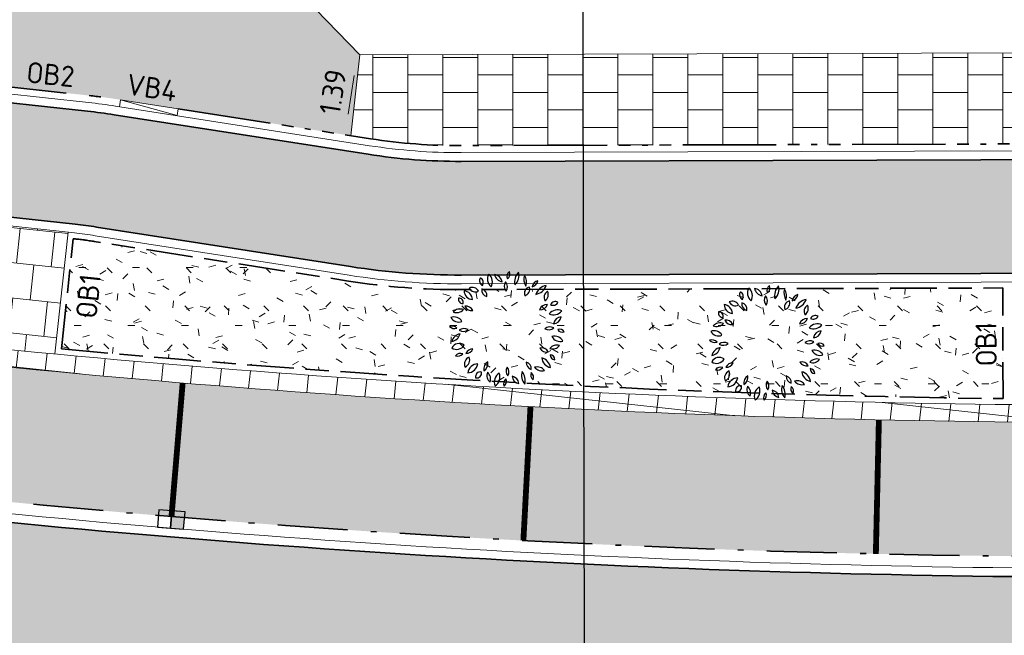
# Model space of a CAD drawing. Header units: metres. Extents: x 196651 to 397723, y 354703 to 710691.
# Tile 189 of 256: x 197976 to 197993, y 356130 to 356140. Entities that reach past the tile are written whole.
import ezdxf
from ezdxf.enums import TextEntityAlignment as Align

# ---------------------------------------------------------------- set-up
doc = ezdxf.new("R2010")
doc.units = ezdxf.units.M
doc.header["$MEASUREMENT"] = 0
for name, pattern in [('VH-GELEIDEBAND_70X200', [20, 12, -4, 0, -4]), ('VH-OPSLUITBAND_100X200', [16, 8, -2, 4, -2]), ('VH-OPSLUITBAND_120X250', [26, 16, -4, 2, -4]), ('VH-RIJWIELPADBAND_410X225', [28, 16, -2, 2, -2, 0, -2, 2, -2]), ('VW-1-1_STREEP', [2, 1, -1])]:
    doc.linetypes.add(name, pattern=pattern)
for name, color, linetype in [('N-WE-GR-BOOM', 96, 'Continuous'), ('N-WE-RI-HWA_KOLK_GELEIDEBAND-S', 130, 'Continuous'), ('N-WE-VW-MARKERING_PARKEERVAKSCHEIDING-G', 7, 'VW-1-1_STREEP')]:
    doc.layers.add(name, color=color, linetype=linetype)
for name, color, linetype, lineweight in [('N-WE-GR-GRAS_BERM-A', 86, 'Continuous', 5), ('N-WE-VH-GOOT_TEGEL-G', 170, 'Continuous', 35), ('N-WE-VH-KANTOPSLUITING_GELEIDEBAND_70X200-G', 6, 'VH-GELEIDEBAND_70X200', 35), ('N-WE-VH-KANTOPSLUITING_OPSLUITBAND_100X200-G', 5, 'VH-OPSLUITBAND_100X200', 35), ('N-WE-VH-KANTOPSLUITING_OPSLUITBAND_120X250-G', 5, 'VH-OPSLUITBAND_120X250', 35), ('N-WE-VH-KANTOPSLUITING_RIJWIELPADBAND_410X250-G', 5, 'VH-RIJWIELPADBAND_410X225', 35), ('N-WE-VH-KANTOPSLUITING_TEKST-T', 7, 'VH-OPSLUITBAND_100X200', 35), ('N-WE-VH-KANTVERHARDING-G', 1, 'Continuous', 5), ('N-WE-VH-VERHARDING_ASFALT_DEKLAAG-G_ZWART', 252, 'Continuous', 5), ('N-WE-VH-VERHARDING_TEGEL-400X400X45-A', 252, 'Continuous', 18), ('N-WE-VH-VERHARDING_TEGEL-A', 252, 'Continuous', 5), ('X-XX-AL-AANPIJLING-M', 7, 'Continuous', 18), ('X-XX-AL-VERWIJZING_DOORSNEDE-200-S', 3, 'Continuous', 25)]:
    doc.layers.add(name, color=color, linetype=linetype, lineweight=lineweight)
doc.layers.add('N-WE-VH-VERHARDING_ASFALT_DEKLAAG-G_ROOD', color=7, linetype='Continuous', lineweight=5, true_color=0xbf4040)
doc.layers.add('N-WE-VH-VERHARDING_BETONSTRAATSTEEN-PARKEREN_A', color=7, linetype='Continuous', lineweight=5, true_color=0x3a3a3a)
doc.styles.add('ATT', font='romans.shx')
doc.styles.add('NLCS-ISO', font='NLCS-ISO.ttf')
doc.styles.add('NLCS-ISO-M200-T18', font='NLCS-ISO.ttf')
doc.dimstyles.new('NLCS-M200-T18-PIJL', dxfattribs={"dimscale": 0.2, "dimtxt": 1.799999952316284, "dimasz": 1.8, "dimexe": 2, "dimexo": 2, "dimgap": 0.7, "dimtad": 1, "dimzin": 0, "dimdsep": 46, "dimtxsty": 'NLCS-ISO-M200-T18', "dimcen": 0, "dimdle": 2, "dimse1": 1, "dimse2": 1, "dimclrd": 256, "dimclre": 256, "dimclrt": 256, "dimadec": 1, "dimazin": 0, "dimtfac": 1, "dimtofl": 0, "dimtmove": 1, "dimatfit": 0, "dimfxl": 2, "dimfxlon": 1, "dimtfillclr": 254, "dimtolj": 1, "dimtzin": 0, "dimlwd": 18, "dimlwe": 18, "dimarcsym": 0})
pattern_1 = [(0, (0, 0), (1, 1), [0.12, -0.8]), (45, (0.4, 0.2), (-0.1131370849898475, 1.866761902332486), [0.12, -0.8]), (29.99999999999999, (0.08, 0.12), (0.2274613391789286, 1.286025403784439), [0.12, -0.8]), (15, (0.32, 0.48), (0.3856270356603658, 0.7244941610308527), [0.12, -0.8]), (135, (0.16, 2), (-0.02828427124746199, -0.6505382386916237), [0.12, -0.8]), (150, (1.2, 0.4), (0.2156921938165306, -0.5864101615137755), [0.12, -0.8]), (165, (0.24, 0.04), (0.1434520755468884, -0.7010146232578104), [0.12, -0.8]), (85, (0.4, 0.4), (-0.872677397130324, 1.040016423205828), [0.12, -0.8]), (99.99999999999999, (0, 0), (-1.112117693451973, 0.7787131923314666), [0.12, -0.7999999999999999])]

# ---------------------------------------------------------------- blocks, each defined once
blk = doc.blocks.new('TEKST TB')
at = {"style": 'NLCS-ISO'}
blk.add_attdef('TEKST_TROTTOIRBANDEN', text='', height=0.36, rotation=0.340705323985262, dxfattribs=at).set_placement((0, 0), align=Align.BOTTOM_CENTER)
blk = doc.blocks.new('N-SRI-HWA-KOLK_RWS-SO')
at = {"ltscale": 0.1}
blk.add_hatch(color=256, dxfattribs=at).paths.add_polyline_path([(0, -0.7499999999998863), (1.124999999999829, -0.7499999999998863), (1.124999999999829, 0.7499999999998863), (0, 0.7499999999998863)])
blk.add_line((0, -0.7499999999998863), (0, 0.7499999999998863), dxfattribs=at)
at = {"flags": 128}
blk.add_lwpolyline([(-1.125000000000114, -0.7499999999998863), (1.124999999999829, -0.7499999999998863), (1.124999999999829, 0.7499999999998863), (-1.125000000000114, 0.7499999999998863)], close=True, dxfattribs=at)
at = {"ltscale": 0.1, "flags": 128}
blk.add_lwpolyline([(0, -0.7499999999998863), (1.124999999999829, -0.7499999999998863), (1.124999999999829, 0.7499999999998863), (0, 0.7499999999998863)], close=True, dxfattribs=at)
blk = doc.blocks.new('12PPLT06')
at = {"color": 0, "linetype": 'ByBlock'}
for centre, radius, start, end in [((-0.1922265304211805, 0.4144898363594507), 0.04510308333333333, 146.815069, 244.019343), ((-0.2497319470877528, 0.3986316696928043), 0.04510308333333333, 326.815069, 64.019343), ((-0.0861073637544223, 0.4282650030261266), 0.08348141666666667, 149.473723, 231.758585), ((-0.209690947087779, 0.4051008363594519), 0.08348141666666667, 329.473723, 51.758585), ((-0.02870544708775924, 0.4858358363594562), 0.08172058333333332, 192.305955, 259.684897), ((-0.1231813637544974, 0.388018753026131), 0.08172058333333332, 12.305955, 79.68489699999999), ((0.05000580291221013, 0.4504235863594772), 0.05243733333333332, 125.409332, 202.710088), ((-0.02874894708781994, 0.4729173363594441), 0.05243733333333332, 305.409332, 22.710088), ((0.1770898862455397, 0.4065607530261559), 0.1137750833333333, 133.811686, 194.307734), ((-0.01192153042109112, 0.4605457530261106), 0.1137750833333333, 313.811686, 14.307734), ((0.2574144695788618, 0.4291249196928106), 0.1143496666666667, 163.464229, 212.790564), ((0.05166538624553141, 0.3997421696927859), 0.1143496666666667, 343.464229, 32.790564), ((-0.2982741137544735, 0.2994408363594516), 0.05821033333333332, 25.453651, 116.685197), ((-0.2718556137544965, 0.3764686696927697), 0.05821033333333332, 205.453651, 296.6851970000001), ((-0.1618326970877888, 0.3338885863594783), 0.05570899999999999, 168.806602, 257.639098), ((-0.2284075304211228, 0.2902852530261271), 0.05570899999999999, 348.806602, 77.639098), ((0.04061563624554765, 0.3678615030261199), 0.06638033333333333, 145.524785, 220.832734), ((-0.06433119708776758, 0.3620330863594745), 0.06638033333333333, 325.524785, 40.83273399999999), ((0.2042821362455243, 0.3047935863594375), 0.05733175, 103.891386, 198.903947), ((0.1362783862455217, 0.3418740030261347), 0.05733175, 283.891386, 18.903947), ((0.2788443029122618, 0.3492606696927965), 0.0671975, 104.100357, 168.465016), ((0.1966333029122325, 0.4278707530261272), 0.0671975, 284.100357, 348.465016), ((0.3554936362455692, 0.2580414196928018), 0.1178019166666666, 100.300505, 160.447649), ((0.2234203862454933, 0.4133692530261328), 0.1178019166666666, 280.300505, 340.447649), ((-0.3812560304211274, 0.2554981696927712), 0.03687258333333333, 163.493346, 274.469734), ((-0.4137354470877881, 0.2292142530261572), 0.03687258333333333, 343.493346, 94.469734), ((-0.2877341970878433, 0.3336924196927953), 0.081791, 183.318929, 263.190365), ((-0.3790860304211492, 0.2477432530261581), 0.081791, 3.318929, 83.19036499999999), ((0.3801633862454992, 0.2704886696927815), 0.06404974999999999, 122.581735, 207.179988), ((0.2886953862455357, 0.2952014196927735), 0.06404974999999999, 302.581735, 27.17998800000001), ((-0.4032495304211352, 0.08753425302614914), 0.08471958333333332, 69.720138, 135.64891), ((-0.3534903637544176, 0.1337669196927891), 0.06314383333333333, 22.572306, 98.33354299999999), ((-0.3043353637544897, 0.2204817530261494), 0.06314383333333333, 202.572306, 278.3335430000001), ((0.3410773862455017, 0.143559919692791), 0.06633966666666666, 86.02821899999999, 161.369762), ((0.2828089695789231, 0.230933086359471), 0.06633966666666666, 266.028219, 341.369762), ((0.4133008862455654, 0.1913606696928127), 0.04460749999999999, 59.98145400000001, 155.66759), ((0.3949721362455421, 0.248364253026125), 0.04460749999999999, 239.981454, 335.66759), ((-0.415484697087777, 0.1406452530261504), 0.07996766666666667, 210.948236, 290.578394), ((-0.4559597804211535, 0.02465575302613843), 0.07996766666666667, 30.948236, 110.578394), ((-0.4344656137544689, 0.226225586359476), 0.08471958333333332, 249.720138, 315.64891), ((0.3983755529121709, 0.2140967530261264), 0.09187275, 244.7352629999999, 320.578115), ((0.4301350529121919, 0.07267058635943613), 0.09187275, 64.735263, 140.578115), ((0.4628914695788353, 0.03809850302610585), 0.06592175, 90.25287399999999, 173.522083), ((0.3970997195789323, 0.1114569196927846), 0.06592175, 270.252874, 353.5220830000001), ((-0.450188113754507, 0.06701016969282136), 0.06300191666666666, 224.25765, 288.592661), ((-0.4752231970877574, -0.03667174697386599), 0.06300191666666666, 44.25764999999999, 108.592661), ((-0.3678316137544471, -0.06481383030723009), 0.06992266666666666, 60.509485, 129.29199), ((0.3567975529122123, 0.05846016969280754), 0.06502333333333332, 238.874764, 311.213524), ((0.3660280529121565, -0.0461168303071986), 0.06502333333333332, 58.874764, 131.213524), ((-0.3856936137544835, -0.1306236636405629), 0.09234183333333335, 100.876159, 165.447913), ((-0.4924966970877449, -0.01673874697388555), 0.09234183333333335, 280.876159, 345.447913), ((-0.3776902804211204, 0.05016466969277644), 0.06992266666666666, 240.509485, 309.29199), ((0.454932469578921, -0.02499216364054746), 0.08137058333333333, 209.195197, 286.718901), ((0.4073073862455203, -0.1426145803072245), 0.08137058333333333, 29.195197, 106.718901), ((0.4502331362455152, -0.04529299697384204), 0.04464991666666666, 28.19813599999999, 112.191787), ((0.4727193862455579, 0.01714758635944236), 0.04464991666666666, 208.198136, 292.191787), ((-0.4332910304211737, -0.1017925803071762), 0.07279833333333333, 234.974463, 331.379225), ((-0.411169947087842, -0.1962779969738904), 0.07279833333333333, 54.97446299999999, 151.379225), ((0.2959620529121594, -0.2261938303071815), 0.06442966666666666, 28.807165, 103.91988), ((0.336918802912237, -0.1326099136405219), 0.06442966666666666, 208.807165, 283.91988), ((0.4250529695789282, -0.2125242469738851), 0.07530733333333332, 71.371166, 141.75354), ((0.3899658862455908, -0.09454383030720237), 0.07530733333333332, 251.371166, 321.75354), ((-0.3988381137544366, -0.2663327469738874), 0.05835274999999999, 71.81924599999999, 140.08176), ((-0.425385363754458, -0.1734484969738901), 0.05835274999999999, 251.819246, 320.08176), ((-0.300776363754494, -0.2997434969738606), 0.06498733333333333, 113.475292, 203.45596), ((-0.3862814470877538, -0.2660029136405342), 0.06498733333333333, 293.475292, 23.45596), ((-0.2960180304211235, -0.2328259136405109), 0.06249758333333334, 87.172434, 157.236469), ((-0.3505646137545, -0.1462222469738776), 0.06249758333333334, 267.172434, 337.236469), ((0.3923588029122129, -0.2358448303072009), 0.0967875, 186.548686, 256.891132), ((0.2742512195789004, -0.3411484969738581), 0.0967875, 6.548686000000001, 76.891132), ((0.410380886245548, -0.2204391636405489), 0.04222583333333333, 179.255722, 267.628659), ((0.3664114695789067, -0.2620803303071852), 0.04222583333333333, 359.255722, 87.628659), ((-0.3404386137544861, -0.286296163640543), 0.08883749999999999, 271.632764, 352.026789), ((-0.2499286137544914, -0.3874203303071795), 0.08883749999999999, 91.63276400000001, 172.026789), ((-0.1213639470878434, -0.3477423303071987), 0.07992766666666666, 122.887314, 186.725334), ((-0.244141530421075, -0.289984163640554), 0.07992766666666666, 302.887314, 6.725333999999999), ((0.05309013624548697, -0.3604013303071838), 0.06279416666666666, 148.787661, 221.5977109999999), ((-0.04757369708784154, -0.3695494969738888), 0.06279416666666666, 328.787661, 41.597711), ((0.2217668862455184, -0.2893535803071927), 0.05859191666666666, 173.649981, 254.6514450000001), ((0.1480257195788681, -0.3393753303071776), 0.05859191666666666, 353.649981, 74.65144500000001), ((0.2983952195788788, -0.2774710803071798), 0.08059875, 218.696214, 286.241545), ((0.2580326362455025, -0.405242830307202), 0.08059875, 38.69621400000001, 106.241545), ((-0.2305322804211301, -0.4082693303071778), 0.04104691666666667, 76.54190600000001, 193.477426), ((-0.2608957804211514, -0.3779159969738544), 0.04104691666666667, 256.541906, 13.477426), ((-0.09836994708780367, -0.3976454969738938), 0.07587533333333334, 159.116987, 230.360624), ((-0.2176659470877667, -0.4290285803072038), 0.07587533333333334, 339.116987, 50.360624), ((-0.01992978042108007, -0.4540436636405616), 0.09055483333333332, 122.116989, 201.727527), ((-0.152194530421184, -0.4108697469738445), 0.09055483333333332, 302.116989, 21.727527), ((0.1123076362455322, -0.397803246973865), 0.07050225, 185.31956, 260.418968), ((0.03037446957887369, -0.4738584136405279), 0.07050225, 5.31956, 80.41896799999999), ((0.2468061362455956, -0.3953419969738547), 0.1233375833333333, 165.20711, 218.321749), ((0.0307931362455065, -0.4403295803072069), 0.1233375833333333, 345.20711, 38.321749), ((0.2555320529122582, -0.3939920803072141), 0.05361883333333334, 156.775419, 231.2879720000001), ((0.1727245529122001, -0.4146869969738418), 0.05361883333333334, 336.775419, 51.287972), ((0.0214697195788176, -0.4669088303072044), 0.05212266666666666, 129.747505, 206.070901), ((-0.05867703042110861, -0.4497403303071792), 0.05212266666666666, 309.747505, 26.070901)]:
    blk.add_arc(centre, radius, start, end, dxfattribs=at)
at = {"color": 0, "linetype": 'ByBlock', "style": 'ATT'}
for tag, p, flags in [('ITEM', (-0.9110891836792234, -3.045691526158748), 3), ('ROOM_NUMBER', (-0.9110891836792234, -4.379024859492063), 1)]:
    blk.add_attdef(tag, p, '', height=1, dxfattribs=dict(at, flags=flags))
blk = doc.blocks.new('*D1775')
at = {"layer": 'Defpoints', "color": 0, "transparency": 16777216}
for p in [(197981.774, 356139.643), (197981.5229196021, 356138.2745242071), (197981.5596510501, 356138.2687948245)]:
    blk.add_point(p, dxfattribs=at)
at = {"layer": 'X-XX-AL-AANPIJLING-M', "linetype": 'Continuous', "lineweight": 18, "transparency": 16777216}
blk.add_line((197981.6817865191, 356139.2930304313), (197981.5784016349, 356138.6302231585), dxfattribs=at)
at = {"layer": 'X-XX-AL-AANPIJLING-M', "transparency": 16777216}
for points in [[(197981.6225033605, 356139.3022774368), (197981.7410696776, 356139.2837834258), (197981.7372685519, 356139.6487293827)], [(197981.5191184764, 356138.639470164), (197981.6376847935, 356138.6209761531), (197981.5229196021, 356138.2745242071)]]:
    blk.add_solid(points, dxfattribs=at)
at = {"layer": 'X-XX-AL-AANPIJLING-M', "transparency": 16777216, "insert": (197981.3139172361, 356139.0109441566), "char_height": 0.3599999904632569, "attachment_point": 5, "rotation": 81.13442528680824, "style": 'NLCS-ISO-M200-T18'}
blk.add_mtext('\\A1;1.39', dxfattribs=at)

msp = doc.modelspace()

# ---------------------------------------------------------------- hatches: boundary and pattern name
at = {"layer": 'N-WE-GR-GRAS_BERM-A'}
h = msp.add_hatch(dxfattribs=at)
h.set_pattern_fill('AGR-GRAS_01', color=256, scale=0.04, pattern_type=2)
h.set_pattern_definition(pattern_1)
h.paths.add_polyline_path([(197992.7982766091, 356135.6468416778), (197983.5207380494, 356135.6183460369, -0.03947171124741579), (197981.5794636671, 356135.7658376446), (197977.2241735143, 356136.4451771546, 0.01186723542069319), (197976.8641982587, 356136.4926055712), (197976.6590081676, 356134.6045807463, 0.02054177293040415), (197992.8041067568, 356133.7486769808)])
h = msp.add_hatch(dxfattribs=at)
h.set_pattern_fill('AGR-GRAS_01', color=256, scale=0.04, pattern_type=2)
h.set_pattern_definition(pattern_1)
h.paths.add_polyline_path([(198023.6748555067, 356118.8230198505), (197974.1729620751, 356123.5888397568), (197950.0229708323, 356126.2133175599), (197937.6371386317, 356127.3174574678), (197884.3105013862, 356133.1120560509, 0.003613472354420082), (197882.7603345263, 356133.2691743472, 0.3186837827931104), (197874.9417360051, 356128.7589146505), (197875.8956542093, 356128.7854126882, 0.01583618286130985), (197877.1536726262, 356128.8602783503), (197885.7744525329, 356129.6479016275, -0.02629714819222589), (197888.6209794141, 356129.7576275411), (197906.3767361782, 356129.5080724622, -0.005309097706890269), (197908.576094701, 356129.4537987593), (197908.5768003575, 356129.4737863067), (197909.5759609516, 356129.4336831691), (197909.5759609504, 356129.4336831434, -0.01582564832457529), (197916.1145090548, 356128.931919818), (197936.6465827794, 356126.7008537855, 0.004590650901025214), (197938.4716104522, 356126.5194791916), (197950.5453987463, 356125.4314122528), (197951.5413626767, 356125.3416578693), (197955.5954659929, 356124.9763097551, -0.004590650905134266), (197957.488831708, 356124.7881436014), (197996.207883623, 356120.580835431), (197997.1998711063, 356120.4529258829, -0.008349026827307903), (198000.6325015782, 356120.0218232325), (198012.8413770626, 356118.2809859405), (198022.11047799, 356116.9593247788), (198022.1239231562, 356117.0584191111), (198023.1139326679, 356116.9172557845), (198023.5099364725, 356116.8607904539)])
h = msp.add_hatch(dxfattribs=at)
h.set_pattern_fill('AGR-GRAS_01', color=256, scale=0.04, pattern_type=2)
h.set_pattern_definition(pattern_1)
h.paths.add_polyline_path([(198024.325392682, 356126.8020025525), (197995.763331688, 356127.3659096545, -0.02783140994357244), (197973.1884985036, 356128.5542011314), (197954.3239405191, 356130.6040707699, -0.004123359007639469), (197951.0440591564, 356130.9878634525), (197950.9158041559, 356129.8075386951), (197974.56467102, 356127.2378345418), (198024.0171551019, 356123.1345493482)])
at = {"layer": 'N-WE-VH-VERHARDING_ASFALT_DEKLAAG-G_ROOD'}
h = msp.add_hatch(color=256, dxfattribs=at)
edge = h.paths.add_edge_path()
edge.add_line((198011.0353054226, 356135.9279939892), (198028.2430593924, 356135.9839082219))
edge.add_line((198028.2430593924, 356135.9839082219), (198028.2621441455, 356137.9340784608))
edge.add_line((198028.2621441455, 356137.9340784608), (198011.0330843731, 356137.8779970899))
edge.add_line((198011.0330843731, 356137.8779970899), (198004.8919163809, 356137.8839972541))
edge.add_line((198004.8919163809, 356137.8839972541), (197983.5139808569, 356137.8183356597))
edge.add_arc((197983.4828056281, 356147.9682877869), 10.15000000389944, 261.13442528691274, 270.17598146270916, ccw=False)
edge.add_line((197981.9185205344, 356137.9395534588), (197977.563230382, 356138.6188929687))
edge.add_arc((197976.0451803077, 356128.8865743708), 9.850000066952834, 81.1344252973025, 83.79745183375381)
edge.add_line((197977.1094094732, 356138.6789141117), (197888.8522927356, 356148.2706766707))
edge.add_arc((197885.9243120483, 356121.3293161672), 27.09999956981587, 83.79745182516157, 85.10188017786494)
edge.add_line((197888.238224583, 356148.3303492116), (197859.3618997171, 356150.8049689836))
edge.add_arc((197857.7880080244, 356133.7775538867), 17.09999999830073, 84.71899641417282, 95.04498133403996)
edge.add_line((197856.2842716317, 356150.8113079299), (197850.8435141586, 356150.3309989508))
edge.add_arc((197855.9110194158, 356080.2722871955), 70.24174472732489, 94.13712841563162, 102.2868609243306)
edge.add_line((197840.963131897, 356148.9051026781), (197836.0089824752, 356147.6548687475))
edge.add_arc((197843.5576555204, 356117.7426632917), 30.84999999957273, 104.1634886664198, 114.2840150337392)
edge.add_line((197830.8702823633, 356145.8629951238), (197815.8575755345, 356139.0895397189))
edge.add_line((197815.8575755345, 356139.0895397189), (197816.6595326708, 356137.312079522))
edge.add_line((197816.6595326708, 356137.312079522), (197831.6722394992, 356144.0855349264))
edge.add_arc((197843.5576555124, 356117.7426633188), 28.89999997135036, 104.16348866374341, 114.284015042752, ccw=False)
edge.add_line((197836.486127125, 356145.7641458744), (197841.4090920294, 356147.0065100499))
edge.add_arc((197855.9110194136, 356080.2722872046), 68.29174471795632, 94.12425796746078, 102.2602544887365, ccw=False)
edge.add_line((197850.9994951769, 356148.3871851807), (197856.455750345, 356148.8688622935))
edge.add_arc((197857.7880080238, 356133.7775538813), 15.15000000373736, 84.69510096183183, 95.04498132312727, ccw=False)
edge.add_line((197859.1887122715, 356148.8626633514), (197888.0717253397, 356146.3874704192))
edge.add_arc((197885.9243119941, 356121.3293155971), 25.15000014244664, 83.79745183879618, 85.1018801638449, ccw=False)
edge.add_line((197888.6416077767, 356146.3320916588), (197976.8987245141, 356136.7403291))
edge.add_arc((197976.0451803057, 356128.8865743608), 7.900000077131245, 81.13442529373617, 83.79745181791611, ccw=False)
edge.add_line((197977.2627027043, 356136.6921903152), (197981.6179928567, 356136.0128508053))
edge.add_arc((197983.4828056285, 356147.9682877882), 12.10000000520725, 261.1344252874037, 270.1759814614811)
edge.add_line((197983.5199701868, 356135.8683448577), (198004.8939584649, 356135.9339943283))
edge.add_line((198004.8939584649, 356135.9339943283), (198011.0353054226, 356135.9279939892))
edge = h.paths.add_edge_path()
edge.add_arc((197735.0032616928, 356097.3415780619), 2.149999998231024, 118.9534561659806, 140.4823605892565)
edge.add_line((197733.344689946, 356098.7096569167), (197731.5221271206, 356097.7013284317))
edge.add_arc((197719.8553419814, 356118.7891477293), 24.09999996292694, 293.8738483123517, 298.95345617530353, ccw=False)
edge.add_line((197729.6091963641, 356096.7511731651), (197729.2313730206, 356096.5839511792))
edge.add_arc((197729.053940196, 356095.958637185), 0.6499999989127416, 74.1587110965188, 113.873848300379)
edge.add_line((197728.7908694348, 356096.553022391), (197708.1334728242, 356087.4102022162))
edge.add_arc((197831.4205735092, 355808.853861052), 304.6199999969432, 113.8738483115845, 126.2610514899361)
edge.add_arc((197652.5200920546, 356052.7446534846), 2.150000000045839, 126.2608551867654, 147.8645616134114)
edge.add_arc((197831.4205740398, 355808.853860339), 304.4700008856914, 126.4100160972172, 127.3727872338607)
edge.add_arc((197651.311990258, 356044.6581362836), 7.750000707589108, 127.3727873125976, 128.3921552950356)
edge.add_arc((197646.717815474, 356049.6034438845), 1.150000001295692, 100.9725421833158, 132.9620961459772)
edge.add_arc((197651.3119830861, 356044.6581295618), 7.899999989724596, 132.902121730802, 137.281393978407)
edge.add_line((197645.5078978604, 356050.0174760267), (197644.9981139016, 356049.4653868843))
edge.add_line((197644.9981139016, 356049.4653868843), (197643.5654582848, 356050.7882617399))
edge.add_line((197643.5654582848, 356050.7882617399), (197644.0752422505, 356051.34035089))
edge.add_arc((197651.3119898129, 356044.658136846), 9.849999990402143, 127.3727872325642, 137.2814658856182, ccw=False)
edge.add_arc((197831.4205735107, 355808.853861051), 306.5699999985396, 113.873848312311, 127.37278723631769, ccw=False)
edge.add_line((197707.3442605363, 356089.1933578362), (197728.7592754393, 356098.6714946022))
edge.add_arc((197719.8553419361, 356118.7891478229), 22.00000006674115, 293.8738483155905, 298.9534561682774)
edge.add_line((197730.5055192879, 356099.5388562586), (197734.6029027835, 356101.80572379))
edge.add_arc((197748.1576738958, 356077.3053528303), 27.99999994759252, 113.52650405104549, 118.9534561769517, ccw=False)
edge.add_line((197736.9808231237, 356102.9778673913), (197748.6792998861, 356108.070945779))
edge.add_line((197748.6792998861, 356108.070945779), (197786.991783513, 356124.8688712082))
edge.add_arc((197778.9006456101, 356143.3230303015), 20.15000001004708, 293.6748185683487, 307.6944217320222)
edge.add_arc((197803.3638892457, 356111.6757607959), 19.85000000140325, 114.2840088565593, 127.71355122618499, ccw=False)
edge.add_line((197795.2003788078, 356129.7693949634), (197815.8575755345, 356139.089539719))
edge.add_line((197815.8575755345, 356139.089539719), (197816.6595326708, 356137.312079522))
edge.add_line((197816.6595326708, 356137.312079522), (197814.8233989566, 356136.4836499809))
edge.add_arc((197815.7076081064, 356134.523886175), 2.149999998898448, 114.2840150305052, 135.8129194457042)
edge.add_line((197814.1659123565, 356136.0224435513), (197808.3119323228, 356133.3812361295))
edge.add_arc((197808.4152768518, 356131.2337213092), 2.149999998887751, 92.75511062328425, 114.2840150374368)
edge.add_line((197807.5310677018, 356133.1934851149), (197796.0023359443, 356127.9919347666))
edge.add_arc((197803.3638911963, 356111.6757616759), 17.90000000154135, 114.2840150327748, 127.7039180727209)
edge.add_arc((197778.9006453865, 356143.3230301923), 22.09999999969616, 293.6748185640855, 307.70391807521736, ccw=False)
edge.add_line((197787.7747966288, 356123.0829847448), (197760.1649790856, 356110.9775921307))
edge.add_line((197760.1649790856, 356110.9775921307), (197749.4600017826, 356106.284045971))
edge.add_line((197749.4600017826, 356106.284045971), (197737.7592109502, 356101.1899601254))
edge.add_arc((197748.1576739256, 356077.3053527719), 26.05000001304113, 113.5265040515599, 118.9534561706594)
edge.add_line((197735.5468957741, 356100.0994479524), (197733.9624489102, 356099.2228565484))
at = {"layer": 'N-WE-VH-VERHARDING_ASFALT_DEKLAAG-G_ZWART'}
h = msp.add_hatch(color=256, dxfattribs=at)
h.paths.add_polyline_path([(198025.3713929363, 356127.005162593), (198025.3702033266, 356127.0014174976), (198025.3707804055, 356127.0014061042)])
edge = h.paths.add_edge_path()
edge.add_line((197885.6018184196, 356137.5384628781), (197885.5478051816, 356137.0413888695))
edge.add_line((197885.5478051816, 356137.0413888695), (197923.0429034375, 356132.9670827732))
edge.add_line((197923.0429034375, 356132.9670827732), (197950.5365130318, 356131.4251827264))
edge.add_arc((197975.9530238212, 356329.6523850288), 199.850000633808, 262.6934536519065, 263.7984305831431)
edge.add_line((197954.3639103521, 356130.9719055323), (197973.2284683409, 356128.9220358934))
edge.add_arc((197995.1416614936, 356330.5849587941), 202.850000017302, 263.7984305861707, 270.1764646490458)
edge.add_line((197995.7664160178, 356127.7359208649), (198024.5768544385, 356127.1671099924))
edge.add_line((198024.5768544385, 356127.1671099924), (198024.8888601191, 356130.8793965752))
edge.add_line((198024.8888601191, 356130.8793965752), (198011.0429194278, 356130.707799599))
edge.add_line((198011.0429194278, 356130.707799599), (198004.90155022, 356130.7137999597))
edge.add_line((198004.90155022, 356130.7137999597), (197995.7577699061, 356130.6857151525))
edge.add_arc((197995.1437868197, 356330.5847722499), 199.9000000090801, 263.7984305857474, 270.17598146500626, ccw=False)
edge.add_line((197973.5492720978, 356131.8545859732), (197954.7394965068, 356133.898502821))
edge.add_arc((197976.3340209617, 356332.6287786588), 199.9000900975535, 262.7022549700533, 263.7984305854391, ccw=False)
edge.add_line((197950.9415979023, 356134.3479907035), (197923.6520441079, 356138.6344447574))
edge.add_line((197923.6520441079, 356138.6344447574), (197890.8779048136, 356142.1957547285))
edge.add_line((197890.8779048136, 356142.1957547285), (197890.8284402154, 356141.7405403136))
edge.add_line((197890.8284402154, 356141.7405403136), (197889.493050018, 356140.6669186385))
edge.add_line((197889.493050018, 356140.6669186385), (197885.6018184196, 356137.5384628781))
at = {"layer": 'N-WE-VH-VERHARDING_BETONSTRAATSTEEN-PARKEREN_A'}
h = msp.add_hatch(dxfattribs=at)
h.set_pattern_fill('AVH-BSS_KEIFORMAAT_ELLEBOOG', color=256, scale=2, angle=84, style=0, pattern_type=2)
h.set_pattern_definition([(84, (0, 0), (-0.1868986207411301, 0.2308005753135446), [0.6299999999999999, -0.21]), (354.0000000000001, (-0.4176991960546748, 0.04390195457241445), (-0.1868986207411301, 0.2308005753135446), [0.6299999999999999, -0.21])])
h.paths.add_polyline_path([(197936.7855622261, 356136.9258140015), (197942.7132360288, 356135.9947360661), (197943.04551975, 356138.2707431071), (197937.1205207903, 356139.2014008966), (197934.5358767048, 356137.2791790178)])
h.paths.add_polyline_path([(197942.7132360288, 356135.9947360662), (197948.6494182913, 356135.0623216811), (197948.9686140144, 356137.340384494), (197943.04551975, 356138.2707431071)])
edge = h.paths.add_edge_path()
edge.add_arc((197976.3340209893, 356332.6287788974), 199.5500903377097, 262.7036829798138, 263.7594283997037)
edge.add_line((197954.6422686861, 356134.2611745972), (197954.8922618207, 356136.547548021))
edge.add_arc((197976.3340208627, 356332.6287778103), 197.2500892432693, 262.7131614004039, 263.7594212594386, ccw=False)
edge.add_line((197951.3154591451, 356136.9717583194), (197948.9686140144, 356137.340384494))
edge.add_line((197948.9686140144, 356137.340384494), (197948.6494182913, 356135.0623216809))
edge.add_line((197948.6494182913, 356135.0623216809), (197950.9909900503, 356134.694523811))
edge = h.paths.add_edge_path()
edge.add_line((197954.7773058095, 356134.2464546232), (197960.6081841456, 356133.6128569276))
edge.add_line((197960.6081841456, 356133.6128569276), (197960.8566452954, 356135.8993973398))
edge.add_line((197960.8566452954, 356135.8993973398), (197955.0257665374, 356136.5329950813))
edge.add_arc((197976.3339585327, 356332.6282057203), 197.2495137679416, 263.75942119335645, 263.7984305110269, ccw=False)
edge.add_line((197954.8922618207, 356136.547548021), (197954.6422686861, 356134.2611745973))
edge.add_arc((197976.3340788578, 356332.629308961), 199.5506235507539, 263.7594284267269, 263.7984305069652)
h.paths.add_polyline_path([(197960.6081841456, 356133.6128569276), (197966.5730721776, 356132.9646974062), (197966.8215333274, 356135.2512378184), (197960.8566452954, 356135.8993973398)])
h.paths.add_polyline_path([(197966.5730721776, 356132.9646974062), (197972.5379602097, 356132.3165378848), (197972.7864213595, 356134.603078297), (197966.8215333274, 356135.2512378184)])
edge = h.paths.add_edge_path()
edge.add_line((197972.5379602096, 356132.3165378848), (197973.5870814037, 356132.2025377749))
edge.add_arc((197995.1437867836, 356330.5847718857), 199.5499996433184, 263.7984305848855, 265.2292969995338)
edge.add_line((197978.5475532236, 356131.7261100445), (197978.7388158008, 356134.0181437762))
edge.add_arc((197995.1437868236, 356330.5847722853), 197.2500000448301, 263.7984305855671, 265.2292898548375, ccw=False)
edge.add_line((197973.8355425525, 356134.4890781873), (197972.7864213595, 356134.603078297))
edge.add_line((197972.7864213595, 356134.603078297), (197972.5379602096, 356132.3165378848))
edge = h.paths.add_edge_path()
edge.add_arc((197995.1437868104, 356330.5847721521), 199.5499999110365, 265.2292969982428, 266.9655331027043)
edge.add_line((197984.5802716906, 356131.3145671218), (197984.7020015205, 356133.6113435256))
edge.add_arc((197995.1437868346, 356330.5847724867), 197.2500002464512, 265.2292898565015, 266.9655259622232, ccw=False)
edge.add_line((197978.7388158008, 356134.0181437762), (197978.5475532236, 356131.7261100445))
edge = h.paths.add_edge_path()
edge.add_arc((197995.1437868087, 356330.5847720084), 199.5499997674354, 266.9655331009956, 268.7017697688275)
edge.add_line((197990.6226915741, 356131.0859948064), (197990.6747795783, 356133.3854049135))
edge.add_arc((197995.1437868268, 356330.5847725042), 197.2500002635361, 266.9655259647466, 268.7017634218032, ccw=False)
edge.add_line((197984.7020015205, 356133.6113435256), (197984.5802716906, 356131.3145671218))
edge = h.paths.add_edge_path()
edge.add_line((197995.7566948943, 356131.0357135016), (197996.6621684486, 356131.0384946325))
edge.add_line((197996.6621684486, 356131.0384946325), (197996.655104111, 356133.3384837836))
edge.add_line((197996.655104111, 356133.3384837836), (197995.7496305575, 356133.3357026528))
edge.add_arc((197995.1437868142, 356330.5847718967), 197.2499996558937, 268.70176342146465, 270.1759814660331, ccw=False)
edge.add_line((197990.6747795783, 356133.3854049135), (197990.6226915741, 356131.0859948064))
edge.add_arc((197995.143786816, 356330.5847721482), 199.5499999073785, 268.7017697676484, 270.1759814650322)
h.paths.add_polyline_path([(197996.6621684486, 356131.0384946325), (198002.6621401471, 356131.0569233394), (198004.9623780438, 356131.0639884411), (198002.6550758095, 356133.3569124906), (197996.655104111, 356133.3384837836)])
at = {"layer": 'N-WE-VH-VERHARDING_TEGEL-400X400X45-A'}
h = msp.add_hatch(dxfattribs=at)
h.set_pattern_fill('AVH-TEGEL_300X300_BLOK', color=256, scale=1.666, angle=353.8, style=2, pattern_type=2)
h.set_pattern_definition([(353.8, (0.03879263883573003, 0.2469719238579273), (0.05397807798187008, 0.4968766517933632), []), (83.8, (0.03879263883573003, 0.2469719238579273), (-0.4968766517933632, 0.05397807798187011), [])])
edge = h.paths.add_edge_path()
edge.add_line((198002.6541543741, 356133.6569110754), (197995.7487091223, 356133.6357012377))
edge.add_arc((197995.1437868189, 356330.5847722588), 196.9500000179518, 263.79843058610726, 270.1759814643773, ccw=False)
edge.add_line((197973.8679505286, 356134.7873225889), (197955.0581749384, 356136.8312394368))
edge.add_arc((197976.3340208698, 356332.6287778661), 196.9500892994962, 262.71440994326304, 263.79843058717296, ccw=False)
edge.add_line((197951.3577672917, 356137.2687910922), (197937.1620789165, 356139.4985514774))
edge.add_line((197937.1620789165, 356139.4985514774), (197937.1205207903, 356139.2014008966))
edge.add_line((197937.1205207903, 356139.2014008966), (197951.3189925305, 356136.9712033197))
edge.add_arc((197976.3728135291, 356332.8757499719), 197.5000894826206, 262.712123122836, 263.7984305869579)
edge.add_line((197955.0375529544, 356136.5314299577), (197973.8473285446, 356134.4875131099))
edge.add_arc((197995.1825794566, 356330.8317441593), 197.4999999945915, 263.7984305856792, 270.1759814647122)
edge.add_line((197995.7891910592, 356133.3326757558), (198002.6550758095, 356133.3569124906))
edge.add_line((198002.6550758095, 356133.3569124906), (198002.6541543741, 356133.6569110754))
at = {"layer": 'N-WE-VH-VERHARDING_TEGEL-A'}
h = msp.add_hatch(dxfattribs=at)
h.set_pattern_fill('AVH-TEGEL_300X300_HALFST', color=256, scale=2, angle=173, style=0, pattern_type=2)
h.set_pattern_definition([(173, (0, 0), (-0.6320884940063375, -0.2246422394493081), [0.6, -0.6]), (263, (0, 0), (0.5955276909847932, -0.07312160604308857), [])])
edge = h.paths.add_edge_path()
edge.add_line((197964.2379991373, 356145.208000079), (197964.1194861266, 356143.9134436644))
edge.add_line((197964.1194861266, 356143.9134436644), (197961.3911030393, 356144.1632042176))
edge.add_line((197961.3911030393, 356144.1632042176), (197961.5096056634, 356145.4577934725))
edge.add_line((197961.5096056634, 356145.4577934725), (197960.71, 356145.531))
edge.add_line((197960.71, 356145.531), (197960.738, 356146.06))
edge.add_line((197960.738, 356146.06), (197958.0239109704, 356146.3290088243))
edge.add_line((197958.0239109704, 356146.3290088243), (197957.969, 356145.775))
edge.add_line((197957.969, 356145.775), (197957.648, 356145.804))
edge.add_line((197957.648, 356145.804), (197957.6994831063, 356146.3795169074))
edge.add_line((197957.6994831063, 356146.3795169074), (197954.264, 356146.688))
edge.add_line((197954.264, 356146.688), (197953.951, 356146.699))
edge.add_line((197953.951, 356146.699), (197952.968, 356146.796))
edge.add_line((197952.968, 356146.796), (197950.509, 356147.014))
edge.add_line((197950.509, 356147.014), (197950.445, 356146.459))
edge.add_line((197950.445, 356146.459), (197950.113, 356146.509))
edge.add_line((197950.113, 356146.509), (197950.173, 356147.046))
edge.add_line((197950.173, 356147.046), (197947.515, 356147.282))
edge.add_line((197947.515, 356147.282), (197947.455, 356146.734))
edge.add_line((197947.455, 356146.734), (197946.7443602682, 356146.802409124))
edge.add_line((197946.7443602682, 356146.802409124), (197946.6293748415, 356145.5083909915))
edge.add_line((197946.6293748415, 356145.5083909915), (197945.2865716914, 356145.6367323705))
edge.add_line((197945.2865716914, 356145.6367323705), (197943.8930249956, 356145.7708683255))
edge.add_line((197943.8930249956, 356145.7708683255), (197942.6886198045, 356145.7848935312))
edge.add_line((197942.6886198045, 356145.7848935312), (197942.5122197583, 356144.2250451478))
edge.add_line((197942.5122197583, 356144.2250451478), (197923.3558910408, 356146.3012560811))
edge.add_line((197923.3558910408, 356146.3012560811), (197921.738, 356148.17))
edge.add_line((197921.738, 356148.17), (197921.8960475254, 356149.8893422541))
edge.add_line((197921.8960475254, 356149.8893422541), (197920.1338841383, 356150.0516583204))
edge.add_line((197920.1338841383, 356150.0516583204), (197919.9500895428, 356148.1108240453))
edge.add_line((197919.9500895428, 356148.1108240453), (197919.6334656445, 356145.1969759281))
edge.add_line((197919.6334656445, 356145.1969759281), (197977.1385812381, 356138.9473335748))
edge.add_arc((197976.045180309, 356128.8865743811), 10.12000005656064, 81.13442529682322, 83.7974518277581, ccw=False)
edge.add_line((197977.6048419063, 356138.8856671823), (197981.6235917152, 356138.2588213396))
edge.add_line((197981.6235917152, 356138.2588213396), (197981.774, 356139.643))
edge.add_line((197981.774, 356139.643), (197980.64, 356140.821))
edge.add_line((197980.64, 356140.821), (197980.752, 356143.489))
edge.add_line((197980.752, 356143.489), (197980.774, 356143.675))
edge.add_line((197980.774, 356143.675), (197977.4250023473, 356143.9910273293))
edge.add_line((197977.4250023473, 356143.9910273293), (197977.467, 356144.48))
edge.add_line((197977.467, 356144.48), (197974.785, 356144.704))
edge.add_line((197974.785, 356144.704), (197974.753956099, 356144.2410034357))
edge.add_line((197974.753956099, 356144.2410034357), (197974.409, 356144.268))
edge.add_line((197974.409, 356144.268), (197974.444, 356144.742))
edge.add_line((197974.444, 356144.742), (197970.996, 356145.082))
edge.add_line((197970.996, 356145.082), (197970.93, 356144.586))
edge.add_line((197970.93, 356144.586), (197970.632, 356144.61))
edge.add_line((197970.632, 356144.61), (197970.672, 356145.099))
edge.add_line((197970.672, 356145.099), (197967.332, 356145.413))
edge.add_line((197967.332, 356145.413), (197967.273, 356144.919))
edge.add_line((197967.273, 356144.919), (197966.956, 356144.946))
edge.add_line((197966.956, 356144.946), (197967.016, 356145.493))
edge.add_line((197967.016, 356145.493), (197964.281, 356145.751))
edge.add_line((197964.281, 356145.751), (197964.238, 356145.208))
h = msp.add_hatch(dxfattribs=at)
h.set_pattern_fill('AVH-TEGEL_300X300_HALFST', color=256, scale=2, angle=84, style=0, pattern_type=2)
h.set_pattern_definition([(84, (197945.1892284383, 356133.8683028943), (-0.2356394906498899, 0.62807167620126), [0.5999999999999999, -0.5999999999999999]), (174, (197945.1892284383, 356133.8683028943), (-0.06271707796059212, -0.596713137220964), [])])
edge = h.paths.add_edge_path()
edge.add_arc((197995.1437871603, 356330.5847757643), 196.9500035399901, 264.1459204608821, 264.5831137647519)
edge.add_line((197976.5513677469, 356134.5143143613), (197976.7755884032, 356136.602828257))
edge.add_line((197976.7755884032, 356136.602828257), (197975.2843691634, 356136.7648936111))
edge.add_line((197975.2843691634, 356136.7648936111), (197975.055815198, 356134.6618897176))
h.paths.add_polyline_path([(197963.1259075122, 356135.9545796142), (197964.6171295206, 356135.7925397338), (197964.8460908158, 356137.8993232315), (197963.354871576, 356138.0613885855)])
h.paths.add_polyline_path([(197945.270110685, 356138.224998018), (197946.753618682, 356137.9919788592), (197946.9548673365, 356139.843737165), (197945.4636480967, 356140.005802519)])
h = msp.add_hatch(dxfattribs=at)
h.set_pattern_fill('AVH-TEGEL_300X300_HALFST', color=256, scale=2, style=0, pattern_type=2)
h.set_pattern_definition([(0, (0, 0), (0.6, 0.3), [0.6, -0.6]), (90, (0, 0), (-0.6, 3.673940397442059e-17), [])])
edge = h.paths.add_edge_path()
edge.add_line((197981.6235917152, 356138.2588213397), (197981.9601320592, 356138.2063276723))
edge.add_arc((197983.4828056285, 356147.9682877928), 9.880000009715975, 261.1344252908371, 270.1759814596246)
edge.add_line((197983.513151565, 356138.0883343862), (198004.8916336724, 356138.1539976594))
edge.add_line((198004.8916336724, 356138.1539976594), (198011.0327768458, 356138.1479975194))
edge.add_line((198011.0327768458, 356138.1479975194), (198030.7864265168, 356138.2122965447))
edge.add_line((198030.7864265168, 356138.2122965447), (198030.781348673, 356139.77228828))
edge.add_line((198030.781348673, 356139.77228828), (198011.031, 356139.708))
edge.add_line((198011.031, 356139.708), (198004.89, 356139.714))
edge.add_line((198004.89, 356139.714), (197981.774, 356139.643))
edge.add_line((197981.774, 356139.643), (197981.6235917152, 356138.2588213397))

# ---------------------------------------------------------------- linework, layer by layer
at = {"layer": 'N-WE-VH-GOOT_TEGEL-G', "flags": 128}
for points in [[(197859.361899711, 356150.8049689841), (197888.2382245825, 356148.3303492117, -0.005691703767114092), (197888.8522927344, 356148.2706766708), (197919.6042938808, 356144.928556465), (197977.1094094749, 356138.6789141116, -0.01162016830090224), (197977.5632303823, 356138.6188929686), (197981.9185205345, 356137.9395534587, 0.03947171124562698), (197983.5139808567, 356137.8183356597), (198004.8919163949, 356137.8839972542), (198011.0330843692, 356137.8779970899), (198021.4318962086, 356137.9118456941), (198031.2767467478, 356137.943891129, 0.3492063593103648), (198041.140869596, 356145.8424607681), (198043.4958862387, 356156.195228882)], [(197921.399405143, 356142.7719819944), (197976.8987245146, 356136.7403290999, -0.01162016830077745), (197977.2627027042, 356136.6921903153), (197981.6179928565, 356136.0128508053, 0.03947171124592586), (197983.5199701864, 356135.8683448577), (198004.893958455, 356135.9339943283), (198011.0353054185, 356135.9279939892), (198028.2280625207, 356135.9839571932, -0.4399622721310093), (198029.3777654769, 356134.7376490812), (198029.067629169, 356131.0476045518)], [(197889.5541186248, 356142.3396002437), (197923.1826595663, 356138.6854491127, -0.01189120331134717), (197924.1184728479, 356138.5611813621), (197950.941597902, 356134.3479907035, 0.00478300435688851), (197954.7394960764, 356133.8985028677), (197973.5492720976, 356131.8545859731, 0.02783450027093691), (197995.7577699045, 356130.6857151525), (198004.9015502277, 356130.7137999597), (198011.0429194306, 356130.707799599), (198026.6297995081, 356130.9009725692), (198029.067629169, 356131.0476045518)]]:
    msp.add_lwpolyline(points, format="xyb", dxfattribs=at)
at = {"layer": 'N-WE-VH-KANTOPSLUITING_GELEIDEBAND_70X200-G', "ltscale": 0.1, "flags": 128}
msp.add_lwpolyline([(197934.5358767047, 356137.2791790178), (197936.2915894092, 356137.0034038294), (197936.7855622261, 356136.9258140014), (197950.9909900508, 356134.6945238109, 0.004776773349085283), (197954.7773053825, 356134.2464546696), (197973.587081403, 356132.202537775, 0.02783450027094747), (197995.7566948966, 356131.0357135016), (198002.6621401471, 356131.0569233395), (198003.1621377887, 356131.0584590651), (198004.9011837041, 356131.0638004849), (198004.9623778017, 356131.0637406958)], format="xyb", dxfattribs=at)
at = {"layer": 'N-WE-VH-KANTOPSLUITING_OPSLUITBAND_100X200-G', "ltscale": 0.1, "flags": 128}
msp.add_lwpolyline([(197976.6590081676, 356134.6045807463, 0.02054177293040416), (197992.8041067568, 356133.7486769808), (197992.7982766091, 356135.6468416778), (197983.5207380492, 356135.6183460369, -0.03947171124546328), (197981.579463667, 356135.7658376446), (197977.2241735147, 356136.4451771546, 0.01162016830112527), (197976.8717136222, 356136.49179256), (197976.8641986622, 356136.4926092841)], format="xyb", close=True, dxfattribs=at)
at = {"layer": 'N-WE-VH-KANTOPSLUITING_OPSLUITBAND_120X250-G', "ltscale": 0.1, "flags": 128}
msp.add_lwpolyline([(197975.1502889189, 356139.1634207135), (197977.1385812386, 356138.9473335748, -0.01162016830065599), (197977.6048419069, 356138.8856671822), (197977.6726038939, 356138.8750976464)], format="xyb", dxfattribs=at)
at = {"layer": 'N-WE-VH-KANTOPSLUITING_RIJWIELPADBAND_410X250-G', "ltscale": 0.1, "flags": 128}
msp.add_lwpolyline([(197978.6606565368, 356138.7209808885), (197981.9601320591, 356138.2063276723, 0.03947171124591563), (197983.5131515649, 356138.0883343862), (198004.8916336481, 356138.1539976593), (198011.0327768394, 356138.1479975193), (198024.3149908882, 356138.1912317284)], format="xyb", dxfattribs=at)
at = {"layer": 'N-WE-VH-KANTVERHARDING-G', "flags": 128}
for points in [[(197859.37520562, 356150.9543784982), (197888.2510322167, 356148.4798014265, -0.005691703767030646), (197888.8684992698, 356148.4197985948), (197919.6205004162, 356145.0776783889), (197977.1256160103, 356138.8280360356, -0.01162016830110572), (197977.586347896, 356138.7671008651), (197981.9416380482, 356138.0877613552, 0.03947171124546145), (197983.5135201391, 356137.9683349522), (198004.8917593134, 356138.0339974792), (198011.0329135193, 356138.0279973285), (198031.2762584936, 356138.0938903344)], [(197921.3831986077, 356142.6228600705), (197976.8825179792, 356136.591207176, -0.01162016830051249), (197977.2395851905, 356136.5439824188), (197981.5948753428, 356135.8646429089, 0.03947171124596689), (197983.5204309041, 356135.7183455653), (198004.8941155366, 356135.7839941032), (198011.0354762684, 356135.7779937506), (198028.2285507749, 356135.8339579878, -0.4399622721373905), (198029.2282924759, 356134.7502118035), (198027.9242628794, 356119.2346879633, -0.4312410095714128), (198024.5113226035, 356116.5159820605), (198012.8272610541, 356118.1819872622), (198000.618385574, 356119.9228245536, 0.008349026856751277), (197997.1890684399, 356120.3535110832), (197957.4758685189, 356124.6688458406, 0.004590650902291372), (197955.5846954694, 356124.8567940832), (197938.4608399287, 356126.3999635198, -0.004590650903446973), (197936.6336195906, 356126.5815560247), (197916.1015458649, 356128.8126220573, 0.02355031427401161)], [(197889.5703225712, 356142.4887224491), (197923.1988635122, 356138.8345713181, -0.01189120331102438), (197924.1417484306, 356138.7093645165), (197950.9627664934, 356134.4965048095, 0.004780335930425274), (197954.7557000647, 356134.0476250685), (197973.5654760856, 356132.0037081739, 0.02783450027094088), (197995.7573091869, 356130.835714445), (198004.9013931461, 356130.8638001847), (198011.0420632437, 356130.8578005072), (198026.6243639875, 356131.0509167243), (198028.929029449, 356131.1895390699)], [(197934.5358767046, 356137.2791790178), (197937.1178501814, 356139.2018500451), (197937.1611873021, 356139.4986915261), (197951.3577672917, 356137.2687910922, 0.00472996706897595), (197955.0581745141, 356136.8312394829), (197973.8679505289, 356134.7873225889, 0.02783450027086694), (197995.7487091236, 356133.6357012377), (198002.6541543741, 356133.6569110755), (198002.6550758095, 356133.3569124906), (198004.9623778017, 356131.0637406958)], [(197937.1178459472, 356139.2018210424), (197951.3154591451, 356136.9717583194, 0.004735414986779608), (197955.0257665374, 356136.5329950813), (197973.8355425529, 356134.4890781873, 0.02783450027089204), (197995.7496305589, 356133.3357026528), (198002.6550758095, 356133.3569124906)]]:
    msp.add_lwpolyline(points, format="xyb", dxfattribs=at)
for points in [[(197958.0239109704, 356146.3290088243), (197960.738, 356146.06), (197960.71, 356145.531), (197964.238, 356145.208), (197964.281, 356145.751), (197967.016, 356145.493), (197966.956, 356144.946), (197967.273, 356144.919), (197967.332, 356145.413), (197970.672, 356145.099), (197970.632, 356144.61), (197970.93, 356144.586), (197970.996, 356145.082), (197974.444, 356144.742), (197974.409, 356144.268), (197974.753956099, 356144.2410034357), (197974.785, 356144.704), (197977.467, 356144.48), (197977.4250023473, 356143.9910273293), (197980.774, 356143.675), (197980.752, 356143.489), (197980.64, 356140.821), (197981.774, 356139.643), (198004.89, 356139.714)], [(197977.654109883, 356138.7565313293), (197977.6726038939, 356138.8750976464)], [(197977.6726038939, 356138.8750976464), (197978.6606565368, 356138.7209808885)], [(197977.6726038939, 356138.8750976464), (197978.6421625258, 356138.6024145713)], [(197978.6421625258, 356138.6024145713), (197978.6606565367, 356138.7209808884)], [(197976.5486373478, 356134.5145732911), (197976.7755884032, 356136.602828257)]]:
    msp.add_lwpolyline(points, dxfattribs=at)
at = {"layer": 'N-WE-VH-VERHARDING_TEGEL-A', "flags": 128}
msp.add_lwpolyline([(197981.774, 356139.643), (197981.6235917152, 356138.2588213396)], dxfattribs=at)
at = {"layer": 'N-WE-VW-MARKERING_PARKEERVAKSCHEIDING-G', "ltscale": 0.2, "const_width": 0.1, "flags": 128}
for points in [[(197978.7388158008, 356134.0181437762), (197978.5475532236, 356131.7261100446)], [(197984.7020015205, 356133.6113435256), (197984.5802716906, 356131.3145671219)], [(197990.6747768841, 356133.3854049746), (197990.6226915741, 356131.0859948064)]]:
    msp.add_lwpolyline(points, dxfattribs=at)
at = {"layer": 'X-XX-AL-VERWIJZING_DOORSNEDE-200-S', "flags": 128}
msp.add_lwpolyline([(197984.225257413, 356114.2236151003), (197985.6356413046, 356127.2031081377), (197985.5973965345, 356141.7519575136)], dxfattribs=at)

# ---------------------------------------------------------------- block references
at = {"layer": 'N-WE-GR-BOOM', "xscale": 2, "yscale": 2, "zscale": 2}
for p in [(197984.3021780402, 356134.9418778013), (197988.7595590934, 356134.7035619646)]:
    msp.add_blockref('12PPLT06', p, dxfattribs=at)
at = {"layer": 'N-WE-RI-HWA_KOLK_GELEIDEBAND-S', "xscale": 0.2, "yscale": 0.2, "zscale": 0.2, "rotation": 355.2292969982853}
msp.add_blockref('N-SRI-HWA-KOLK_RWS-SO', (197978.5433947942, 356131.67628327), dxfattribs=at)
at = {"layer": 'N-WE-VH-KANTOPSLUITING_TEKST-T'}
for p, rotation, values in [((197976.4434952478, 356139.0228753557), 353.7974518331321, {'TEKST_TROTTOIRBANDEN': 'OB2'}), ((197978.1666302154, 356138.7980392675), 351.1344252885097, {'TEKST_TROTTOIRBANDEN': 'VB4'}), ((197977.4076637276, 356135.4754909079), 83.79745183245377, {'TEKST_TROTTOIRBANDEN': 'OB1'}), ((197992.8012343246, 356134.6838761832), 90.17598146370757, {'TEKST_TROTTOIRBANDEN': 'OB1'})]:
    msp.add_blockref('TEKST TB', p, dxfattribs=dict(at, rotation=rotation)).add_auto_attribs(values)

# ---------------------------------------------------------------- dimensions: what is measured, and where the dimension line sits
at = {"layer": 'X-XX-AL-AANPIJLING-M'}
dim = msp.add_aligned_dim(p1=(197981.774, 356139.643), p2=(197981.5596510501, 356138.2687948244), distance=-0.037175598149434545, dimstyle='NLCS-M200-T18-PIJL', dxfattribs=at)
dim.commit()
dim.dimension.update_dxf_attribs({"geometry": '*D1775', "text_midpoint": (197981.3139172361, 356139.0109441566)})

doc.saveas('drawing.dxf')
